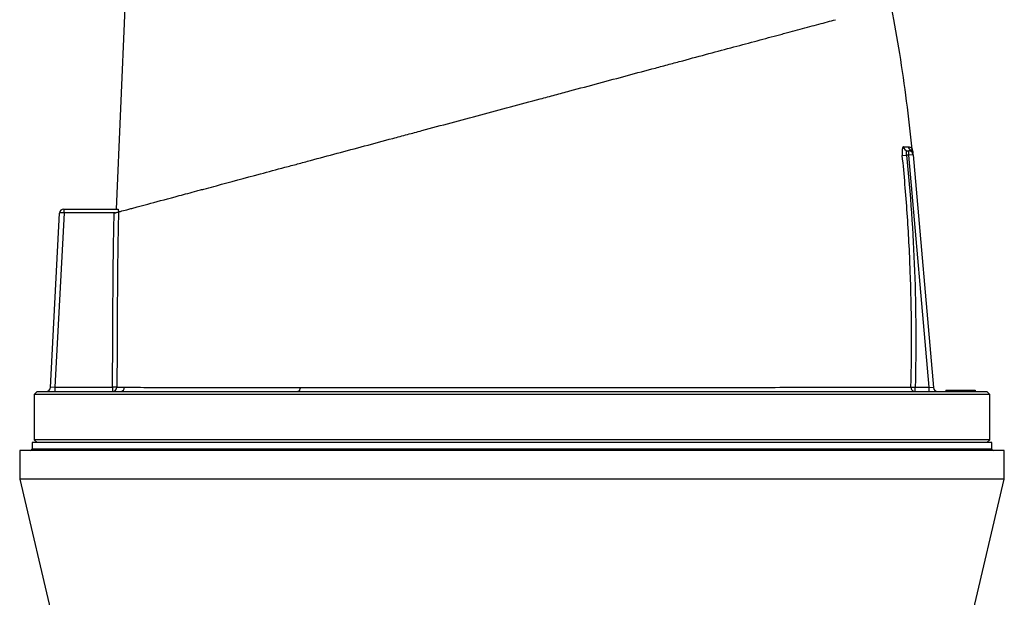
# Model space of a CAD drawing. Header units: millimetres. Extents: x 1228 to 2708, y 240 to 3424.
# Tile 5 of 7: x 1631 to 2306, y 2578 to 2973. Entities that reach past the tile are written whole.
import ezdxf

# ---------------------------------------------------------------- set-up
doc = ezdxf.new("R2010")
doc.units = ezdxf.units.MM

msp = doc.modelspace()

# ---------------------------------------------------------------- linework, layer by layer
at = {"color": 7, "linetype": 'Continuous', "lineweight": 25}
for p, q in [((1696.89, 2843.52), (1703.03, 2981.42)), ((2239.37, 2883.52), (2240.1, 2883.52)), ((2240.1, 2880.52), (2240.1, 2883.52)), ((2242.67, 2883.86), (2242.67, 2883.86)), ((2235.7, 2880.23), (2238.6, 2880.52)), ((2240.1, 2880.52), (2238.6, 2880.52)), ((2243.09, 2880.78), (2240.1, 2880.52)), ((2254.01, 2721.52), (2240.1, 2880.52)), ((2243.09, 2880.78), (2257.04, 2721.26)), ((1660.97, 2843.52), (1661, 2843.52)), ((1661, 2841.02), (1661, 2843.52)), ((1661, 2843.52), (1698.08, 2843.52)), ((1651.72, 2721.36), (1657.98, 2840.67)), ((1661, 2841.02), (1654.74, 2721.52)), ((1661, 2841.02), (1660.84, 2841.02)), ((1696.31, 2841.02), (1661, 2841.02)), ((1654.74, 2721.52), (1651.72, 2721.36)), ((1654.74, 2721.52), (1694.24, 2721.52)), ((1654.74, 2721.52), (1654.74, 2718.52)), ((1697.23, 2721.49), (1694.24, 2721.52)), ((1694.24, 2721.52), (1694.24, 2718.52)), ((2241.63, 2721.59), (2244.55, 2721.52)), ((2244.55, 2718.52), (2244.55, 2721.52)), ((2244.55, 2721.52), (2254.01, 2721.52)), ((2254.01, 2718.52), (2254.01, 2721.52)), ((2254.01, 2721.52), (2257.04, 2721.26)), ((1642.62, 2718.52), (1640.62, 2716.52)), ((1640.62, 2716.52), (1640.62, 2685.52)), ((1968.12, 2716.52), (1640.62, 2716.52)), ((1642.62, 2718.52), (1968.12, 2718.52)), ((1968.12, 2718.52), (2293.62, 2718.52)), ((2295.62, 2716.52), (1968.12, 2716.52)), ((2265.61, 2719.52), (2265.62, 2718.52)), ((2265.61, 2719.52), (2279.61, 2719.52)), ((2279.61, 2719.52), (2285.65, 2719.52)), ((2279.61, 2719.52), (2279.62, 2718.52)), ((2285.65, 2719.52), (2285.62, 2718.52)), ((2295.62, 2716.52), (2293.62, 2718.52)), ((2295.62, 2685.52), (2295.62, 2716.52)), ((1639.12, 2683.52), (1639.12, 2679.02)), ((2297.12, 2683.52), (1639.12, 2683.52)), ((1640.62, 2685.52), (1642.62, 2683.52)), ((1968.12, 2685.52), (1640.62, 2685.52)), ((2295.62, 2685.52), (1968.12, 2685.52)), ((2293.62, 2683.52), (2295.62, 2685.52)), ((2297.12, 2679.02), (2297.12, 2683.52)), ((1630.62, 2678.02), (1630.62, 2658.52)), ((2305.62, 2678.02), (1630.62, 2678.02)), ((2305.62, 2658.52), (2305.62, 2678.02)), ((1630.62, 2658.52), (1678.13, 2456.96)), ((2305.62, 2658.52), (1630.62, 2658.52)), ((2258.12, 2456.96), (2305.62, 2658.52))]:
    msp.add_line(p, q, dxfattribs=at)
at = {"color": 1, "linetype": 'Continuous', "lineweight": 25}
msp.add_line((2297.12, 2679.02), (1639.12, 2679.02), dxfattribs=at)
at = {"color": 7, "linetype": 'Continuous', "lineweight": 25, "flags": 128}
msp.add_lwpolyline([(1822.83, 2721.3), (1822.79, 2720.75), (1822.69, 2720.22), (1822.54, 2719.74), (1822.34, 2719.32), (1822.11, 2718.98), (1821.85, 2718.73), (1821.57, 2718.57), (1821.28, 2718.52)], dxfattribs=at)
at = {"color": 7, "linetype": 'Continuous', "lineweight": 25}
for centre, radius, start, end in [((2239.4, 2886.48), 2.96, 185.11527, 269.4113), ((2242.88, 2886.51), 3, 185.7676, 241.40124), ((2240.1, 2880.52), 3, 5, 90), ((2240.05, 2881.23), 2.99, 5.02938, 62.19177), ((2239.9, 2882.78), 3, 5.01701, 21.44381), ((1660.97, 2840.52), 3, 90, 177), ((1672.85, 2841.65), 12.03, 171.04331, 182.95669), ((1648.73, 2721.52), 3, 270, 357), ((1694.23, 2721.51), 2.99, 270.09366, 359.63342), ((1699.6, 2721.49), 2.97, 270.51489, 358.62647), ((2244.59, 2721.48), 2.97, 177.9118, 269.28272), ((2260.03, 2721.52), 3, 185, 270), ((1638.12, 2679.02), 1, 270, 0), ((2298.12, 2679.02), 1, 180, 270)]:
    msp.add_arc(centre, radius, start, end, dxfattribs=at)
msp.add_ellipse((1660.97, 2840.52), major_axis=(3, -0.16), ratio=0.166667, start_param=1.623156, end_param=3.141593, dxfattribs=at)
for points, knots in [([(2242.52, 2884.68), (2241.3, 2895.58), (2238.86, 2917.42), (2234.2, 2949.57), (2230.41, 2970.73), (2228.57, 2981.05)], [0, 0, 0, 0, 0.337917, 0.676909, 1, 1, 1, 1]), ([(1698.38, 2841.57), (1699.2, 2841.79), (1700.33, 2842.1), (1703.14, 2842.85), (1704.83, 2843.3), (1707.66, 2844.06), (1708.65, 2844.33), (1710.2, 2844.74), (1710.73, 2844.88), (1711.81, 2845.17), (1712.37, 2845.32), (1715.24, 2846.09), (1717.77, 2846.77), (1726.08, 2848.99), (1732.57, 2850.73), (1743.81, 2853.75), (1747.8, 2854.82), (1753.12, 2856.24), (1754.21, 2856.53), (1756.4, 2857.12), (1757.51, 2857.42), (1760.87, 2858.32), (1763.15, 2858.93), (1774.83, 2862.06), (1784.93, 2864.76), (1801.12, 2869.1), (1806.69, 2870.6), (1813.87, 2872.52), (1815.32, 2872.91), (1818.23, 2873.69), (1819.69, 2874.08), (1824.1, 2875.26), (1827.07, 2876.06), (1836.04, 2878.46), (1842.11, 2880.09), (1854.46, 2883.39), (1860.72, 2885.07), (1873.45, 2888.48), (1879.92, 2890.22), (1888.12, 2892.41), (1889.77, 2892.85), (1893.07, 2893.74), (1894.73, 2894.19), (1899.73, 2895.52), (1903.06, 2896.42), (1919.75, 2900.89), (1933.18, 2904.49), (1960.19, 2911.73), (1973.77, 2915.36), (1989.14, 2919.48), (1990.85, 2919.94), (1994.25, 2920.85), (1995.95, 2921.31), (2001.03, 2922.67), (2004.4, 2923.57), (2014.47, 2926.27), (2021.11, 2928.05), (2034.28, 2931.58), (2040.8, 2933.32), (2053.7, 2936.78), (2060.09, 2938.49), (2069.57, 2941.03), (2072.72, 2941.88), (2077.41, 2943.13), (2078.97, 2943.55), (2082.07, 2944.38), (2083.61, 2944.8), (2091.27, 2946.85), (2097.24, 2948.45), (2114.73, 2953.13), (2125.8, 2956.1), (2141.5, 2960.31), (2146.58, 2961.67), (2152.73, 2963.32), (2153.96, 2963.64), (2156.37, 2964.29), (2157.57, 2964.61), (2161.11, 2965.56), (2163.41, 2966.18), (2170.15, 2967.98), (2174.42, 2969.13), (2182.5, 2971.29), (2186.32, 2972.32), (2189.91, 2973.28)], [0, 0, 0, 0, 0.03125, 0.03125, 0.0625, 0.0625, 0.078125, 0.078125, 0.085938, 0.085938, 0.09375, 0.09375, 0.125, 0.125, 0.1875, 0.1875, 0.21875, 0.21875, 0.226563, 0.226563, 0.234375, 0.234375, 0.25, 0.25, 0.3125, 0.3125, 0.34375, 0.34375, 0.351563, 0.351563, 0.359375, 0.359375, 0.375, 0.375, 0.40625, 0.40625, 0.4375, 0.4375, 0.46875, 0.46875, 0.476563, 0.476563, 0.484375, 0.484375, 0.5, 0.5, 0.5625, 0.5625, 0.625, 0.625, 0.632813, 0.632813, 0.640625, 0.640625, 0.65625, 0.65625, 0.6875, 0.6875, 0.71875, 0.71875, 0.75, 0.75, 0.765625, 0.765625, 0.773438, 0.773438, 0.78125, 0.78125, 0.8125, 0.8125, 0.875, 0.875, 0.90625, 0.90625, 0.914063, 0.914063, 0.921875, 0.921875, 0.9375, 0.9375, 0.96875, 0.96875, 1, 1, 1, 1]), ([(2236.46, 2886.21), (2236.37, 2886.21), (2236.29, 2886.17), (2236.14, 2886.02), (2236.07, 2885.91), (2235.93, 2885.61), (2235.87, 2885.43), (2235.77, 2884.99), (2235.72, 2884.74), (2235.67, 2884.33), (2235.65, 2884.19), (2235.62, 2883.88), (2235.61, 2883.72), (2235.59, 2883.23), (2235.58, 2882.89), (2235.58, 2882.34), (2235.58, 2882.15), (2235.59, 2881.77), (2235.6, 2881.58), (2235.63, 2881.01), (2235.66, 2880.62), (2235.7, 2880.23)], [0, 0, 0, 0, 0.125, 0.125, 0.25, 0.25, 0.375, 0.375, 0.5, 0.5, 0.5625, 0.5625, 0.625, 0.625, 0.75, 0.75, 0.8125, 0.8125, 0.875, 0.875, 1, 1, 1, 1]), ([(2236.46, 2886.21), (2237.15, 2886.21), (2237.79, 2886.21), (2238.93, 2886.21), (2239.44, 2886.21), (2239.89, 2886.21)], [0, 0, 0, 0, 0.5, 0.5, 1, 1, 1, 1]), ([(2238.6, 2880.52), (2238.56, 2880.72), (2238.53, 2880.92), (2238.49, 2881.31), (2238.48, 2881.51), (2238.48, 2881.88), (2238.49, 2882.05), (2238.53, 2882.39), (2238.56, 2882.54), (2238.64, 2882.82), (2238.69, 2882.94), (2238.8, 2883.15), (2238.86, 2883.24), (2238.99, 2883.38), (2239.06, 2883.43), (2239.21, 2883.5), (2239.29, 2883.52), (2239.37, 2883.52)], [0, 0, 0, 0, 0.125, 0.125, 0.25, 0.25, 0.375, 0.375, 0.5, 0.5, 0.625, 0.625, 0.75, 0.75, 0.875, 0.875, 1, 1, 1, 1]), ([(2242.7, 2883.87), (2242.67, 2883.95), (2242.58, 2884.2), (2242.55, 2884.49), (2242.53, 2884.68)], [0, 0, 0, 0, 0.32723, 1, 1, 1, 1]), ([(2242.89, 2882.98), (2242.89, 2882.99), (2242.89, 2883.02), (2242.92, 2882.65), (2242.96, 2882.2), (2243, 2881.73), (2243.02, 2881.49)], [0, 0, 0, 0, 0.133272, 0.418036, 0.712892, 1, 1, 1, 1]), ([(2241.63, 2721.59), (2242.31, 2748.06), (2242.15, 2774.53), (2240.67, 2814.22), (2239.96, 2827.45), (2238.14, 2853.86), (2237.02, 2867.05), (2235.7, 2880.23)], [0, 0, 0, 0, 0.5, 0.5, 0.75, 0.75, 1, 1, 1, 1]), ([(2238.6, 2880.52), (2241.26, 2854.11), (2243.08, 2827.64), (2245.07, 2774.59), (2245.24, 2748.05), (2244.55, 2721.52)], [0, 0, 0, 0, 0.5, 0.5, 1, 1, 1, 1]), ([(1698.08, 2843.52), (1698.11, 2843.52), (1698.14, 2843.47), (1698.19, 2843.28), (1698.21, 2843.14), (1698.24, 2842.78), (1698.25, 2842.57), (1698.26, 2842.08), (1698.26, 2841.82), (1698.25, 2841.54)], [0, 0, 0, 0, 0.25, 0.25, 0.5, 0.5, 0.75, 0.75, 1, 1, 1, 1]), ([(1694.24, 2721.52), (1694.32, 2731.46), (1694.38, 2741.39), (1694.46, 2756.3), (1694.49, 2761.27), (1694.52, 2768.72), (1694.53, 2771.21), (1694.55, 2776.18), (1694.56, 2778.66), (1694.68, 2801.02), (1694.94, 2820.9), (1695.38, 2840.77)], [0, 0, 0, 0, 0.25, 0.25, 0.375, 0.375, 0.4375, 0.4375, 0.5, 0.5, 1, 1, 1, 1]), ([(1695.38, 2840.77), (1695.74, 2840.87), (1696.1, 2840.96), (1696.78, 2841.14), (1697.09, 2841.23), (1697.51, 2841.34), (1697.63, 2841.37), (1697.86, 2841.43), (1697.96, 2841.46), (1698.14, 2841.51), (1698.21, 2841.53), (1698.32, 2841.56), (1698.36, 2841.57), (1698.38, 2841.57)], [0, 0, 0, 0, 0.25, 0.25, 0.5, 0.5, 0.625, 0.625, 0.75, 0.75, 0.875, 0.875, 1, 1, 1, 1]), ([(1698.38, 2841.57), (1697.93, 2821.56), (1697.66, 2801.55), (1697.53, 2776.53), (1697.52, 2771.53), (1697.48, 2761.52), (1697.45, 2756.52), (1697.37, 2741.51), (1697.31, 2731.5), (1697.23, 2721.49)], [0, 0, 0, 0, 0.5, 0.5, 0.625, 0.625, 0.75, 0.75, 1, 1, 1, 1]), ([(1697.23, 2721.49), (1697.76, 2721.48), (1698.47, 2721.47), (1700.25, 2721.44), (1701.32, 2721.43), (1702.57, 2721.42)], [0, 0, 0, 0, 0.5, 0.5, 1, 1, 1, 1]), ([(1702.57, 2721.42), (1703, 2721.41), (1703.46, 2721.41), (1704.44, 2721.41), (1704.96, 2721.41), (1706.6, 2721.4), (1707.8, 2721.4), (1711.73, 2721.39), (1714.79, 2721.38), (1721.77, 2721.38), (1725.69, 2721.37), (1731.15, 2721.37), (1732.28, 2721.37), (1734.57, 2721.36), (1735.75, 2721.36), (1739.33, 2721.36), (1741.81, 2721.36), (1749.53, 2721.35), (1755.03, 2721.35), (1766.74, 2721.34), (1772.96, 2721.33), (1782.82, 2721.32), (1786.2, 2721.32), (1793.14, 2721.31), (1796.69, 2721.31), (1803.92, 2721.31), (1807.6, 2721.31), (1815.12, 2721.3), (1818.95, 2721.3), (1822.83, 2721.3)], [0, 0, 0, 0, 0.03125, 0.03125, 0.0625, 0.0625, 0.125, 0.125, 0.25, 0.25, 0.375, 0.375, 0.40625, 0.40625, 0.4375, 0.4375, 0.5, 0.5, 0.625, 0.625, 0.75, 0.75, 0.8125, 0.8125, 0.875, 0.875, 0.9375, 0.9375, 1, 1, 1, 1]), ([(1822.83, 2721.3), (1832.37, 2721.3), (1842.21, 2721.29), (1854.89, 2721.29), (1857.45, 2721.29), (1862.58, 2721.29), (1865.16, 2721.29), (1872.93, 2721.29), (1878.15, 2721.29), (1893.93, 2721.29), (1904.6, 2721.29), (1920.84, 2721.29), (1926.29, 2721.29), (1934.53, 2721.29), (1937.29, 2721.29), (1942.82, 2721.29), (1945.6, 2721.29), (1959.5, 2721.29), (1970.6, 2721.29), (1987.23, 2721.29), (1992.77, 2721.29), (1999.69, 2721.29), (2001.07, 2721.29), (2003.84, 2721.29), (2005.22, 2721.29), (2009.36, 2721.29), (2012.1, 2721.29), (2025.77, 2721.3), (2036.52, 2721.3), (2057.62, 2721.3), (2067.98, 2721.31), (2083.24, 2721.32), (2088.28, 2721.32), (2095.76, 2721.32), (2098.23, 2721.33), (2103.13, 2721.33), (2105.55, 2721.33), (2117.54, 2721.34), (2126.74, 2721.35), (2144.37, 2721.37), (2152.81, 2721.39), (2162.87, 2721.4), (2164.85, 2721.41), (2168.78, 2721.41), (2170.72, 2721.42), (2176.42, 2721.43), (2180.09, 2721.43), (2190.68, 2721.45), (2197.2, 2721.47), (2209.18, 2721.5), (2214.63, 2721.51), (2220.76, 2721.53), (2221.95, 2721.53), (2224.26, 2721.54), (2225.38, 2721.54), (2227.54, 2721.55), (2228.58, 2721.55), (2230.58, 2721.56), (2231.54, 2721.56), (2236.16, 2721.57), (2239.21, 2721.58), (2241.63, 2721.59)], [0, 0, 0, 0, 0.0625, 0.0625, 0.078125, 0.078125, 0.09375, 0.09375, 0.125, 0.125, 0.1875, 0.1875, 0.21875, 0.21875, 0.234375, 0.234375, 0.25, 0.25, 0.3125, 0.3125, 0.34375, 0.34375, 0.351563, 0.351563, 0.359375, 0.359375, 0.375, 0.375, 0.4375, 0.4375, 0.5, 0.5, 0.53125, 0.53125, 0.546875, 0.546875, 0.5625, 0.5625, 0.625, 0.625, 0.6875, 0.6875, 0.703125, 0.703125, 0.71875, 0.71875, 0.75, 0.75, 0.8125, 0.8125, 0.875, 0.875, 0.890625, 0.890625, 0.90625, 0.90625, 0.921875, 0.921875, 0.9375, 0.9375, 1, 1, 1, 1])]:
    msp.add_open_spline(points, degree=3, knots=knots, dxfattribs=at)
at = {"color": 1, "linetype": 'Continuous', "lineweight": 25}
for points, knots in [([(2239.89, 2886.21), (2240.29, 2886.16), (2241.08, 2886.05), (2241.92, 2885.48), (2242.47, 2884.73), (2242.48, 2884.69), (2242.48, 2884.67)], [0, 0, 0, 0, 0.255127, 0.510853, 0.797128, 1, 1, 1, 1]), ([(2240.14, 2883.52), (2240.26, 2883.53), (2240.77, 2883.55), (2241.16, 2883.73), (2241.44, 2883.87)], [0, 0, 0, 0, 0.246074, 1, 1, 1, 1]), ([(2241.44, 2883.87), (2241.57, 2883.93), (2242.08, 2884.17), (2242.61, 2883.95), (2242.65, 2883.89), (2242.67, 2883.86)], [0, 0, 0, 0, 0.170773, 0.673217, 1, 1, 1, 1])]:
    msp.add_open_spline(points, degree=3, knots=knots, dxfattribs=at)

doc.saveas('drawing.dxf')
